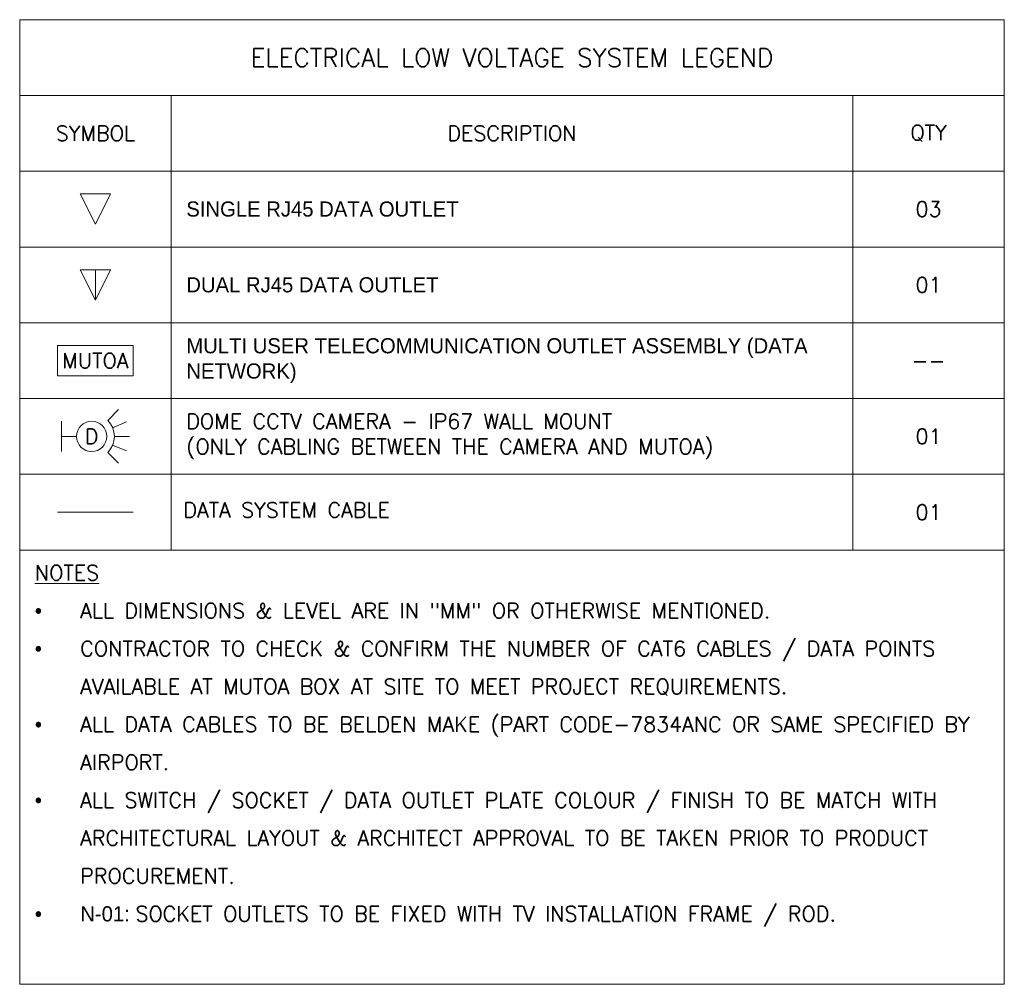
# Model space of a CAD drawing. Header units: millimetres. Extents: x -383850 to 34875, y -8774 to 6984.
# Tile 1 of 6: x 30000 to 34875, y -8774 to -4000. Entities that reach past the tile are written whole.
import ezdxf
from ezdxf.enums import TextEntityAlignment as Align

# ---------------------------------------------------------------- set-up
doc = ezdxf.new("R2010")
doc.units = ezdxf.units.MM
doc.header["$MEASUREMENT"] = 0
doc.linetypes.add('HIDDENX2', pattern=[0.75, 0.5, -0.25])
doc.layers.get('0').update_dxf_attribs({"lineweight": 5})
for name, color, linetype, lineweight, true_color in [('M-MEP-ELIT-CABLE', 7, 'HIDDENX2', 20, 0x960000), ('M-MEP-ELIT-DEVICES', 5, 'Continuous', 20, 0x0000ff), ('M-MEP-ELIT-EQUIP', 6, 'Continuous', 20, 0xff00ff), ('M-MEP-ELTV-CAM', 5, 'Continuous', 20, 0x0000ff)]:
    doc.layers.add(name, color=color, linetype=linetype, lineweight=lineweight, true_color=true_color)
doc.layers.add('M-MEP-GEN', color=7, linetype='Continuous', lineweight=20)
doc.styles.get("Standard").update_dxf_attribs({"font": 'romans.shx'})

# ---------------------------------------------------------------- blocks, each defined once
blk = doc.blocks.new('SDO-RJ45')
at = {"color": 0}
blk.add_lwpolyline([(-100, 200), (100, 200), (0, 0), (0, 0)], close=True, dxfattribs=at)
blk = doc.blocks.new('MUTOA')
at = {"color": 0}
blk.add_lwpolyline([(-250, 200), (250, 200), (250, 0), (-250, 0)], close=True, dxfattribs=at)
blk.add_attdef('MUTOA', text='', height=100, dxfattribs=at).set_placement((0, 100), align=Align.MIDDLE_CENTER)
blk = doc.blocks.new('DDO-RJ45')
at = {"color": 0}
blk.add_line((0, 200), (0, 0), dxfattribs=at)
blk.add_lwpolyline([(-100, 200), (100, 200), (0, 0), (0, 0)], close=True, dxfattribs=at)
blk = doc.blocks.new('DOME-CCTV-WM')
at = {"color": 0}
for p, q in [((306.1, 106.1), (376.8, 176.8)), ((0, 100), (0, -100)), ((338.6, 57.4), (431, 95.7)), ((0, 0), (100, 0)), ((350, 0), (450, 0)), ((338.6, -57.4), (431, -95.7)), ((306.1, -106.1), (376.8, -176.8))]:
    blk.add_line(p, q, dxfattribs=at)
blk.add_circle((200, 0), 100, dxfattribs=at)
blk.add_arc((200, 0), 150, 315, 45, dxfattribs=at)
blk.add_attdef('D', text='', height=100, dxfattribs=at).set_placement((200, 0), align=Align.MIDDLE_CENTER)

msp = doc.modelspace()

# ---------------------------------------------------------------- linework, layer by layer
at = {"layer": 'M-MEP-ELIT-CABLE', "ltscale": 5}
msp.add_lwpolyline([(30187.5, -6437.5), (30562.5, -6437.5)], dxfattribs=at)
at = {"layer": 'M-MEP-GEN'}
for points in [[(30000, -4000), (34875, -4000), (34875, -4375), (30000, -4375)], [(30750, -4375), (30750, -4750), (30000, -4750), (30000, -4375)], [(30750, -4375), (34125, -4375), (34125, -4750), (30750, -4750)], [(34875, -4375), (34875, -4750), (34125, -4750), (34125, -4375)], [(30750, -4750), (30750, -5125), (30000, -5125), (30000, -4750)], [(30750, -4750), (34125, -4750), (34125, -5125), (30750, -5125)], [(34875, -4750), (34875, -5125), (34125, -5125), (34125, -4750)], [(30750, -5125), (30750, -5500), (30000, -5500), (30000, -5125)], [(30750, -5125), (34125, -5125), (34125, -5500), (30750, -5500)], [(34875, -5125), (34875, -5500), (34125, -5500), (34125, -5125)], [(30750, -5500), (30750, -5875), (30000, -5875), (30000, -5500)], [(30750, -5500), (34125, -5500), (34125, -5875), (30750, -5875)], [(34875, -5500), (34875, -5875), (34125, -5875), (34125, -5500)], [(30750, -5875), (30750, -6250), (30000, -6250), (30000, -5875)], [(30750, -5875), (34125, -5875), (34125, -6250), (30750, -6250)], [(34875, -5875), (34875, -6250), (34125, -6250), (34125, -5875)], [(30750, -6250), (30750, -6625), (30000, -6625), (30000, -6250)], [(30750, -6250), (34125, -6250), (34125, -6625), (30750, -6625)], [(34875, -6250), (34875, -6625), (34125, -6625), (34125, -6250)], [(34875, -6625), (34875, -8774.1), (30000, -8774.1), (30000, -6625)]]:
    msp.add_lwpolyline(points, close=True, dxfattribs=at)

# ---------------------------------------------------------------- block references
at = {"layer": 'M-MEP-ELIT-DEVICES', "xscale": 0.75, "yscale": 0.75, "zscale": 0.75}
for name, p in [('SDO-RJ45', (30375, -5012.5)), ('DDO-RJ45', (30375, -5387.5))]:
    msp.add_blockref(name, p, dxfattribs=at)
at = {"layer": 'M-MEP-ELIT-EQUIP', "xscale": 0.75, "yscale": 0.75, "zscale": 0.75}
msp.add_blockref('MUTOA', (30375, -5762.5), dxfattribs=at).add_auto_attribs({'MUTOA': 'MUTOA'})
at = {"layer": 'M-MEP-ELTV-CAM', "color": 1, "lineweight": 0, "true_color": 0xff0000, "xscale": 0.75, "yscale": 0.75, "zscale": 0.75}
msp.add_blockref('DOME-CCTV-WM', (30206.2, -6062.5), dxfattribs=at).add_auto_attribs({'D': 'D'})

# ---------------------------------------------------------------- texts
at = {"layer": 'M-MEP-GEN'}
for s, width, heights, insert, char_height, attachment_point in [('ELECTRICAL LOW VOLTAGE SYSTEM LEGEND', 3088.24, [0], (32437.5, -4187.5), 90, 5), ('{\\Fromans|c0;SYMBOL}', 693.607, [0], (30375, -4562.5), 75, 5), ('{\\Fromans|c0;DESCRIPTION}', 2221.804, [225], (32437.5, -4562.5), 75, 5), ('{\\Fromans|c0;QTY}', 680.897, [301.8], (34500, -4562.5), 75, 5), ('{\\fOswald Light|b0|i0|c0|p0;SINGLE RJ45 DATA OUTLET}', 3277.665, [0], (30825, -4937.5), 75, 4), ('03', 197.179, [0], (34500, -4937.5), 75, 5), ('{\\fOswald Light|b0|i0|c0|p0;DUAL RJ45 DATA OUTLET}', 3277.665, [0], (30825, -5312.5), 75, 4), ('01', 197.179, [0], (34500, -5312.5), 75, 5), ('{\\fOswald Light|b0|i0|c0|p0;MULTI USER TELECOMMUNICATION OUTLET ASSEMBLY (DATA NETWORK)}', 3277.665, [0], (30825, -5687.5), 75, 4), ('--', 197.179, [0], (34500, -5687.5), 75, 5), ('{\\Fsimplex|c0;DOME CCTV CAMERA - IP67 WALL MOUNT\\P(ONLY CABLING BETWEEN THE CAMERA AND MUTOA)}', 3277.665, [0], (30825, -6062.5), 75, 4), ('01', 197.179, [0], (34500, -6062.5), 75, 5)]:
    msp.add_mtext_dynamic_manual_height_columns(s, width=width, gutter_width=2493.6, heights=heights, dxfattribs=dict(at, insert=insert, char_height=char_height, attachment_point=attachment_point))
at = {"layer": 'M-MEP-GEN', "char_height": 75}
for s, insert, width, attachment_point in [('{\\Fsimplex|c0;DATA SYSTEM CABLE}', (30810.5, -6426.9), 3344.172, 4), ('{\\Fsimplex|c0;01}', (34500, -6437.5), 237.428, 5), ('\\pxi-3,l3,sm1.5,t3;{\\LNOTES\\P{\\fSymbol|b0|i0|c2|p18;\\l·^I}}ALL DIMENSIONS & LEVEL ARE IN "MM" OR OTHERWISE MENTIONED.\\P{\\fSymbol|b0|i0|c2|p18;·^I}CONTRACTOR TO CHECK & CONFIRM THE NUMBER OF CAT6 CABLES / DATA POINTS AVAILABLE AT MUTOA BOX AT SITE TO MEET PROJECT REQUIREMENTS.\\P{\\fSymbol|b0|i0|c2|p18;·^I}ALL DATA CABLES TO BE BELDEN MAKE (PART CODE-7834ANC OR SAME SPECIFIED BY AIRPORT.\\P{\\fSymbol|b0|i0|c2|p18;·^I}ALL SWITCH / SOCKET / DATA OUTLET PLATE COLOUR / FINISH TO BE MATCH WITH ARCHITECTURAL LAYOUT & ARCHITECT APPROVAL TO BE TAKEN PRIOR TO PRODUCT PROCUREMENT. \\P{\\fSymbol|b0|i0|c2|p18;\\C0;·^I}{\\fOswald Light|b0|i0|c0|p0;\\C0;N-01:\\C1; }SOCKET OUTLETS TO BE FIXED WITH TV INSTALLATION FRAME / ROD.', (30075, -6700), 4800, 1)]:
    msp.add_mtext(s, dxfattribs=dict(at, insert=insert, width=width, attachment_point=attachment_point))

doc.saveas('drawing.dxf')
